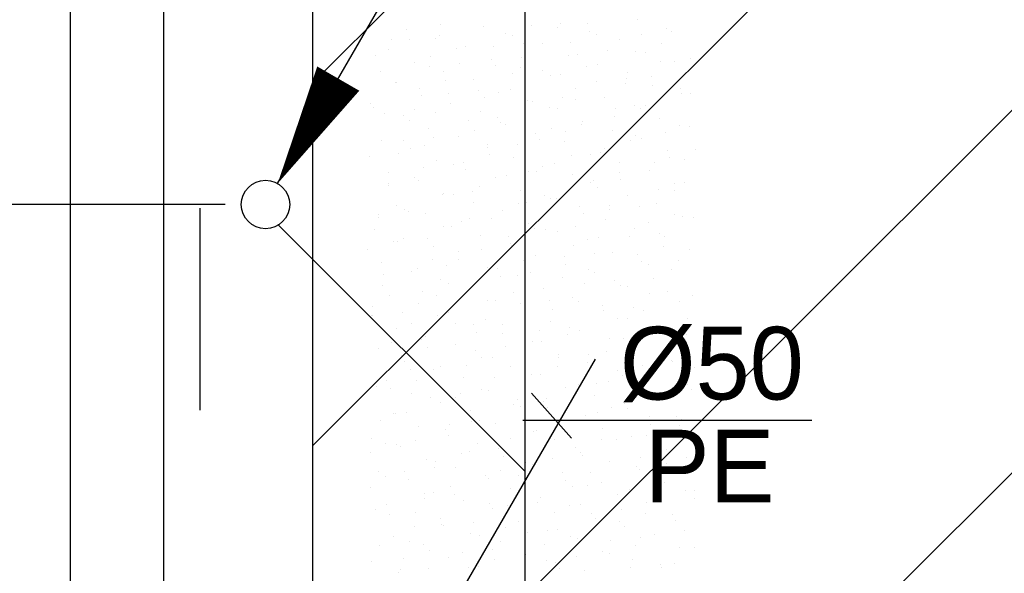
# Model space of a CAD drawing. Extents: x 9010 to 343255, y 15280 to 659207.
# Tile 27 of 76: x 82808 to 85243, y 31290 to 32661. Entities that reach past the tile are written whole.
import ezdxf

# ---------------------------------------------------------------- set-up
doc = ezdxf.new("R2010")
doc.units = 0
doc.header["$LTSCALE"] = 100
for name, pattern in [('2322121', [2000, 1000, 1000]), ('CENTER2', [11.25, 7.5, -1.25, 1.25, -1.25]), ('CENTER4', [5, 3.125, -0.625, 0.625, -0.625]), ('CENTERX2', [40, 25, -5, 5, -5])]:
    doc.linetypes.add(name, pattern=pattern)
doc.layers.get('0').update_dxf_attribs({"linetype": 'CONTINUOUS'})
doc.layers.get('DEFPOINTS').update_dxf_attribs({"linetype": 'CONTINUOUS'})
for name, color, linetype in [('15', 6, 'CONTINUOUS'), ('BOUW', 8, 'CONTINUOUS'), ('STRAMIEN', 1, 'CENTER2'), ('WL524---', 4, 'CONTINUOUS'), ('WL5627--', 4, 'CONTINUOUS'), ('WL570---_HARTLIJN', 7, 'CONTINUOUS'), ('WM521---', 1, 'CONTINUOUS')]:
    doc.layers.add(name, color=color, linetype=linetype)
doc.styles.add('BURO-018', font='BUROFONT.shx', dxfattribs={"height": 180})
doc.dimstyles.new('CEES', dxfattribs={"dimscale": 100, "dimtxt": 3, "dimasz": 3, "dimexe": 1, "dimexo": 1, "dimgap": 1.5, "dimtad": 0, "dimdec": 0, "dimzin": 0, "dimtxsty": 'BURO-018', "dimcen": -3, "dimdle": 1.25, "dimclrd": 1, "dimclre": 1, "dimclrt": 1, "dimazin": 3, "dimtfac": 0.75, "dimtdec": 0, "dimtofl": 0, "dimtmove": 0, "dimatfit": 3, "dimtvp": 1.5, "dimtolj": 1, "dimtzin": 0})

# ---------------------------------------------------------------- blocks, each defined once
blk = doc.blocks.new('LDV3121')
at = {"color": 0, "linetype": 'CONTINUOUS'}
blk.add_line((0.25, 0.433), (6.75, 11.691), dxfattribs=at)
blk.add_lwpolyline([(0.25, 0.433, 0, 1, 0), (1.5, 2.598, 1, 1, 0)], format="xyseb", dxfattribs=at)
blk.add_circle((0, 0), 0.5, dxfattribs=at)
blk = doc.blocks.new('*D147')
at = {"color": 1, "linetype": 'BYBLOCK'}
for p, q in [((83315.5, 32203.3), (81929.4, 32203.3)), ((82029.4, 31903.3), (82029.4, 29727.6)), ((83315.5, 29427.6), (81929.4, 29427.6))]:
    blk.add_line(p, q, dxfattribs=at)
for points in [[(81979.4, 31903.3), (82079.4, 31903.3), (82029.4, 32203.3)], [(81979.4, 29727.6), (82079.4, 29727.6), (82029.4, 29427.6)]]:
    blk.add_solid(points, dxfattribs=at)
at = {"layer": 'DEFPOINTS', "color": 0, "linetype": 'BYBLOCK'}
for p in [(83415.5, 32203.3), (82029.4, 29427.6), (83415.5, 29427.6)]:
    blk.add_point(p, dxfattribs=at)
at = {"color": 1, "linetype": 'BYBLOCK', "insert": (81752.1, 30815.4), "char_height": 180, "attachment_point": 5, "rotation": 90, "style": 'BURO-018'}
blk.add_mtext('\\A1;2775', dxfattribs=at)
blk = doc.blocks.new('*D148')
at = {"color": 1, "linetype": 'BYBLOCK'}
for p, q in [((83321.5, 34017.7), (81315.6, 34017.7)), ((81415.6, 33717.7), (81415.6, 29727.6)), ((83321.5, 29427.6), (81315.6, 29427.6))]:
    blk.add_line(p, q, dxfattribs=at)
for points in [[(81365.6, 33717.7), (81465.6, 33717.7), (81415.6, 34017.7)], [(81365.6, 29727.6), (81465.6, 29727.6), (81415.6, 29427.6)]]:
    blk.add_solid(points, dxfattribs=at)
at = {"layer": 'DEFPOINTS', "color": 0, "linetype": 'BYBLOCK'}
for p in [(83421.5, 34017.7), (81415.6, 29427.6), (83421.5, 29427.6)]:
    blk.add_point(p, dxfattribs=at)
at = {"color": 1, "linetype": 'BYBLOCK', "insert": (81138.3, 31722.7), "char_height": 180, "attachment_point": 5, "rotation": 90, "style": 'BURO-018'}
blk.add_mtext('\\A1;4590', dxfattribs=at)

msp = doc.modelspace()

# ---------------------------------------------------------------- hatches: boundary and pattern name
at = {"layer": '15'}
h = msp.add_hatch(dxfattribs=at)
h.set_pattern_fill('ANSI31', color=8, scale=200, style=0)
h.set_pattern_definition([(45, (32852.9, 25827.6), (-449.013, 449.013), [])])
h.paths.add_polyline_path([(83532.9, 52927.6), (89143.2, 52927.6), (89143.2, 54927.6), (83532.9, 54927.6), (83532.9, 59077.6), (65252.9, 59077.6), (65252.9, 83077.6), (67752.9, 83077.6), (67752.9, 61277.6), (72752.9, 61277.6), (72752.9, 66021.3), (73678.4, 66021.3), (73678.4, 73400.3), (76678.4, 73400.3), (76678.4, 61277.6), (82952.9, 61277.6), (82952.9, 81942.7), (87952.9, 81942.7), (87952.9, 70627.6), (93268.6, 70627.6), (93268.6, 61027.6), (99172.9, 61027.6), (99172.9, 58527.6), (93268.6, 58527.6), (93268.6, 52927.6), (99022.9, 52927.6), (99022.9, 49227.6), (93268.6, 49227.6), (93268.6, 42227.6), (99022.9, 42227.6), (99022.9, 39227.6), (93722.9, 39227.6), (93722.9, 36227.6), (99022.9, 36227.6), (99022.9, 33227.6), (93722.9, 33227.6), (93722.9, 26257.8), (90152.9, 26257.8), (90152.9, 26107.6), (83532.9, 26107.6), (83532.9, 39227.6), (88032.9, 39227.6), (88032.9, 49227.6), (83532.9, 49227.6)])

# ---------------------------------------------------------------- linework, layer by layer
at = {"layer": 'BOUW', "linetype": 'CONTINUOUS'}
for p, q in [((82932.9, 25507.6), (82932.9, 58137.6)), ((83162.9, 54864.6), (83162.9, 25737.6))]:
    msp.add_line(p, q, dxfattribs=at)
for points in [[(90152.9, 26107.6), (83532.9, 26107.6), (83532.9, 54327.6), (89142.9, 54327.6)], [(93268.6, 49227.6), (93268.6, 42227.6), (99022.9, 42227.6), (99022.9, 39227.6), (93722.9, 39227.6), (93722.9, 36227.6), (99022.9, 36227.6), (99022.9, 33227.6), (93722.9, 33227.6), (93722.9, 26257.8), (90152.9, 26257.8), (90152.9, 26107.6), (83532.9, 26107.6), (83532.9, 39227.6), (88032.9, 39227.6), (88032.9, 49227.6)]]:
    msp.add_lwpolyline(points, dxfattribs=at)
at = {"layer": 'STRAMIEN', "linetype": 'CENTERX2'}
msp.add_lwpolyline([(83252.9, 51193.9), (83252.9, 25320.1)], dxfattribs=at)
at = {"layer": 'WL524---', "color": 4, "linetype": '2322121'}
for p, q in [((84057.8, 27105.9), (84057.8, 39738.9)), ((84057.8, 31542.6), (83446.4, 32154))]:
    msp.add_line(p, q, dxfattribs=at)
at = {"layer": 'WL5627--', "color": 6}
for p, q in [((84335.8, 32660.7), (84335.8, 32660.7)), ((83764.4, 32635.9), (83764.4, 32635.9)), ((83848.7, 32649.9), (83848.7, 32649.9)), ((83954.9, 32644.1), (83954.9, 32644.1)), ((84073.7, 32646.8), (84073.7, 32646.8)), ((84138.6, 32642.7), (84138.6, 32642.7)), ((84145.4, 32652.4), (84145.4, 32652.4)), ((84212.5, 32651), (84212.5, 32651)), ((84408.3, 32639.6), (84408.3, 32639.6)), ((83726.5, 32612.6), (83726.5, 32612.6)), ((83772.8, 32612.5), (83772.8, 32612.5)), ((83836.9, 32614.7), (83836.9, 32614.7)), ((83846.8, 32620.9), (83846.8, 32620.9)), ((84009.4, 32627.1), (84009.4, 32627.1)), ((84027.4, 32623), (84027.4, 32623)), ((84217.8, 32631.3), (84217.8, 32631.3)), ((84234.4, 32623.9), (84234.4, 32623.9)), ((84291.4, 32611.4), (84291.4, 32611.4)), ((84345.4, 32624.1), (84345.4, 32624.1)), ((84419.4, 32632.5), (84419.4, 32632.5)), ((83720, 32586.5), (83720, 32586.5)), ((83887.2, 32589.7), (83887.2, 32589.7)), ((83910.5, 32594.8), (83910.5, 32594.8)), ((83979.7, 32593.9), (83979.7, 32593.9)), ((84053.6, 32602.3), (84053.6, 32602.3)), ((84100.9, 32603.1), (84100.9, 32603.1)), ((84170.1, 32604.3), (84170.1, 32604.3)), ((84395.1, 32601.1), (84395.1, 32601.1)), ((83687.9, 32572.2), (83687.9, 32572.2)), ((83822.9, 32570.1), (83822.9, 32570.1)), ((83973.3, 32563), (83973.3, 32563)), ((84047.9, 32566.9), (84047.9, 32566.9)), ((84163.8, 32571.2), (84163.8, 32571.2)), ((84186.5, 32575.4), (84186.5, 32575.4)), ((84260.5, 32583.8), (84260.5, 32583.8)), ((84330.8, 32581.5), (84330.8, 32581.5)), ((84354.2, 32579.5), (84354.2, 32579.5)), ((84467.3, 32565.2), (84467.3, 32565.2)), ((83782.8, 32554.7), (83782.8, 32554.7)), ((83820.7, 32545.2), (83820.7, 32545.2)), ((83894.7, 32553.6), (83894.7, 32553.6)), ((83983.6, 32547.3), (83983.6, 32547.3)), ((84045.8, 32541.8), (84045.8, 32541.8)), ((84208.6, 32544.1), (84208.6, 32544.1)), ((84236.2, 32550.1), (84236.2, 32550.1)), ((84393.3, 32556.8), (84393.3, 32556.8)), ((84426.7, 32558.4), (84426.7, 32558.4)), ((83700.7, 32532.7), (83700.7, 32532.7)), ((83855.3, 32533.6), (83855.3, 32533.6)), ((83928.9, 32513.6), (83928.9, 32513.6)), ((84027.6, 32526.7), (84027.6, 32526.7)), ((84101.5, 32535.1), (84101.5, 32535.1)), ((84119.3, 32521.9), (84119.3, 32521.9)), ((84144.3, 32524.5), (84144.3, 32524.5)), ((84308.4, 32516.5), (84308.4, 32516.5)), ((84309.8, 32530.2), (84309.8, 32530.2)), ((84369.3, 32521.3), (84369.3, 32521.3)), ((83735.8, 32504.9), (83735.8, 32504.9)), ((83738.4, 32505.3), (83738.4, 32505.3)), ((83797.1, 32490.3), (83797.1, 32490.3)), ((83861.4, 32509.9), (83861.4, 32509.9)), ((84182.2, 32490.1), (84182.2, 32490.1)), ((84234.4, 32508.1), (84234.4, 32508.1)), ((84305, 32501.7), (84305, 32501.7)), ((84372.6, 32498.4), (84372.6, 32498.4)), ((84441.2, 32489.6), (84441.2, 32489.6)), ((83801.3, 32473.5), (83801.3, 32473.5)), ((83868.7, 32478), (83868.7, 32478)), ((83942.6, 32486.3), (83942.6, 32486.3)), ((83957.8, 32467.5), (83957.8, 32467.5)), ((83991.7, 32481.8), (83991.7, 32481.8)), ((84022.1, 32487.1), (84022.1, 32487.1)), ((84149.4, 32467.8), (84149.4, 32467.8)), ((84182.8, 32464.3), (84182.8, 32464.3)), ((84254.7, 32469), (84254.7, 32469)), ((84445.1, 32477.2), (84445.1, 32477.2)), ((84465.7, 32478.8), (84465.7, 32478.8)), ((83674.9, 32452.9), (83674.9, 32452.9)), ((83683.3, 32444.1), (83683.3, 32444.1)), ((83873.7, 32452.4), (83873.7, 32452.4)), ((84064.2, 32460.7), (84064.2, 32460.7)), ((84075.5, 32459.4), (84075.5, 32459.4)), ((84118.5, 32444.6), (84118.5, 32444.6)), ((84137.8, 32440.7), (84137.8, 32440.7)), ((84282.3, 32440.9), (84282.3, 32440.9)), ((84328.2, 32449), (84328.2, 32449)), ((84343.5, 32441.5), (84343.5, 32441.5)), ((84356.3, 32449.2), (84356.3, 32449.2)), ((83709.7, 32429.2), (83709.7, 32429.2)), ((83756.8, 32424.2), (83756.8, 32424.2)), ((83783.7, 32437.6), (83783.7, 32437.6)), ((83835.6, 32430.1), (83835.6, 32430.1)), ((83947.3, 32432.4), (83947.3, 32432.4)), ((83990.5, 32419.1), (83990.5, 32419.1)), ((84279.2, 32421.8), (84279.2, 32421.8)), ((84391.1, 32417.2), (84391.1, 32417.2)), ((83771.4, 32410.4), (83771.4, 32410.4)), ((83819.7, 32392.3), (83819.7, 32392.3)), ((83916.6, 32410.7), (83916.6, 32410.7)), ((83996.3, 32407.3), (83996.3, 32407.3)), ((84010.1, 32400.6), (84010.1, 32400.6)), ((84123.4, 32392.2), (84123.4, 32392.2)), ((84197.4, 32400.5), (84197.4, 32400.5)), ((84200.6, 32408.9), (84200.6, 32408.9)), ((84439.9, 32399), (84439.9, 32399)), ((84463.5, 32396.1), (84463.5, 32396.1)), ((83831.6, 32370.4), (83831.6, 32370.4)), ((83892.2, 32371.2), (83892.2, 32371.2)), ((83932.1, 32387.6), (83932.1, 32387.6)), ((84082.6, 32379.5), (84082.6, 32379.5)), ((84157, 32384.5), (84157, 32384.5)), ((84273.1, 32387.8), (84273.1, 32387.8)), ((84330.2, 32373.6), (84330.2, 32373.6)), ((84346.6, 32367.8), (84346.6, 32367.8)), ((84404.2, 32382), (84404.2, 32382)), ((83701.7, 32362.9), (83701.7, 32362.9)), ((83757.7, 32362), (83757.7, 32362)), ((83775.2, 32343), (83775.2, 32343)), ((83809.8, 32350.3), (83809.8, 32350.3)), ((83964.5, 32343.4), (83964.5, 32343.4)), ((83965.7, 32351.3), (83965.7, 32351.3)), ((84038.4, 32351.8), (84038.4, 32351.8)), ((84092.7, 32364.8), (84092.7, 32364.8)), ((84156.2, 32359.6), (84156.2, 32359.6)), ((84253.4, 32342), (84253.4, 32342)), ((84317.7, 32361.6), (84317.7, 32361.6)), ((83672.7, 32321.6), (83672.7, 32321.6)), ((83745.6, 32330.6), (83745.6, 32330.6)), ((83970.5, 32327.4), (83970.5, 32327.4)), ((84028.5, 32319.5), (84028.5, 32319.5)), ((84171.3, 32324.9), (84171.3, 32324.9)), ((84219, 32327.7), (84219, 32327.7)), ((84245.3, 32333.3), (84245.3, 32333.3)), ((84409.5, 32336), (84409.5, 32336)), ((84414.1, 32319.2), (84414.1, 32319.2)), ((84478.4, 32338.8), (84478.4, 32338.8)), ((83805.6, 32294.7), (83805.6, 32294.7)), ((83838.1, 32311.2), (83838.1, 32311.2)), ((83879.5, 32303.1), (83879.5, 32303.1)), ((83906.3, 32307.8), (83906.3, 32307.8)), ((84101, 32298.3), (84101, 32298.3)), ((84131.2, 32304.6), (84131.2, 32304.6)), ((84291.5, 32306.6), (84291.5, 32306.6)), ((84378.1, 32306.3), (84378.1, 32306.3)), ((84452.1, 32314.7), (84452.1, 32314.7)), ((83720.1, 32281.8), (83720.1, 32281.8)), ((83784.1, 32270.4), (83784.1, 32270.4)), ((83910.6, 32290), (83910.6, 32290)), ((83984.1, 32270.1), (83984.1, 32270.1)), ((84012.4, 32276.2), (84012.4, 32276.2)), ((84067, 32285), (84067, 32285)), ((84086.4, 32284.6), (84086.4, 32284.6)), ((84174.6, 32278.4), (84174.6, 32278.4)), ((84291.9, 32281.8), (84291.9, 32281.8)), ((84365, 32286.7), (84365, 32286.7)), ((83719.8, 32250.8), (83719.8, 32250.8)), ((83720.6, 32254.4), (83720.6, 32254.4)), ((83793.7, 32261.8), (83793.7, 32261.8)), ((83944.7, 32247.6), (83944.7, 32247.6)), ((84219.2, 32257.6), (84219.2, 32257.6)), ((84227.7, 32262.2), (84227.7, 32262.2)), ((84237.4, 32246.6), (84237.4, 32246.6)), ((84293.2, 32266), (84293.2, 32266)), ((84427.9, 32254.8), (84427.9, 32254.8)), ((84452.6, 32259), (84452.6, 32259)), ((83853.5, 32227.5), (83853.5, 32227.5)), ((83856.5, 32230), (83856.5, 32230)), ((83880.5, 32228), (83880.5, 32228)), ((83927.4, 32235.8), (83927.4, 32235.8)), ((84047, 32238.3), (84047, 32238.3)), ((84105.4, 32224.8), (84105.4, 32224.8)), ((84309.9, 32225.4), (84309.9, 32225.4)), ((84388.3, 32239.4), (84388.3, 32239.4)), ((84426.1, 32239.1), (84426.1, 32239.1)), ((83738.5, 32200.6), (83738.5, 32200.6)), ((83929, 32208.9), (83929, 32208.9)), ((84041.2, 32205.2), (84041.2, 32205.2)), ((84060.3, 32208.9), (84060.3, 32208.9)), ((84119.4, 32217.2), (84119.4, 32217.2)), ((84134.3, 32217.3), (84134.3, 32217.3)), ((84193, 32197.2), (84193, 32197.2)), ((84266.1, 32202), (84266.1, 32202)), ((84341.1, 32198.7), (84341.1, 32198.7)), ((84383.5, 32205.5), (84383.5, 32205.5)), ((83694, 32171), (83694, 32171)), ((83694.6, 32178.7), (83694.6, 32178.7)), ((83758.3, 32190.6), (83758.3, 32190.6)), ((83768.5, 32187.1), (83768.5, 32187.1)), ((83812.1, 32180.7), (83812.1, 32180.7)), ((84002.5, 32188.9), (84002.5, 32188.9)), ((84201.9, 32182.3), (84201.9, 32182.3)), ((84267.1, 32190.4), (84267.1, 32190.4)), ((84426.8, 32179.2), (84426.8, 32179.2)), ((84446.3, 32173.7), (84446.3, 32173.7)), ((84474, 32171.8), (84474, 32171.8)), ((83854.7, 32148.1), (83854.7, 32148.1)), ((83874.9, 32148.8), (83874.9, 32148.8)), ((83901.4, 32160.2), (83901.4, 32160.2)), ((83919, 32167.8), (83919, 32167.8)), ((83975.3, 32168.6), (83975.3, 32168.6)), ((84065.4, 32157.1), (84065.4, 32157.1)), ((84182.2, 32150), (84182.2, 32150)), ((84255.8, 32165.4), (84255.8, 32165.4)), ((84362.6, 32159.5), (84362.6, 32159.5)), ((83684.5, 32140.5), (83684.5, 32140.5)), ((83947.4, 32127.7), (83947.4, 32127.7)), ((84015.4, 32125.3), (84015.4, 32125.3)), ((84079.6, 32145), (84079.6, 32145)), ((84108.2, 32141.6), (84108.2, 32141.6)), ((84137.9, 32136), (84137.9, 32136)), ((84240.3, 32122.2), (84240.3, 32122.2)), ((84315, 32123.1), (84315, 32123.1)), ((84328.3, 32144.3), (84328.3, 32144.3)), ((84389, 32131.5), (84389, 32131.5)), ((84401.9, 32124.3), (84401.9, 32124.3)), ((83732.5, 32110.8), (83732.5, 32110.8)), ((83742.5, 32111.5), (83742.5, 32111.5)), ((83756.9, 32119.4), (83756.9, 32119.4)), ((83816.4, 32119.9), (83816.4, 32119.9)), ((83830.5, 32099.5), (83830.5, 32099.5)), ((84020.9, 32107.8), (84020.9, 32107.8)), ((84023.3, 32101.3), (84023.3, 32101.3)), ((84176.1, 32102.5), (84176.1, 32102.5)), ((84211.4, 32116), (84211.4, 32116)), ((84401, 32099.3), (84401, 32099.3)), ((83668.2, 32091.1), (83668.2, 32091.1)), ((83893.2, 32088), (83893.2, 32088)), ((83949.3, 32092.9), (83949.3, 32092.9)), ((84083.8, 32075.9), (84083.8, 32075.9)), ((84156.1, 32074.4), (84156.1, 32074.4)), ((84230.1, 32082.8), (84230.1, 32082.8)), ((84274.3, 32084.2), (84274.3, 32084.2)), ((84336.8, 32079.7), (84336.8, 32079.7)), ((84464.7, 32092.5), (84464.7, 32092.5)), ((83702.9, 32059.4), (83702.9, 32059.4)), ((83828.9, 32068.3), (83828.9, 32068.3)), ((83864.3, 32052.6), (83864.3, 32052.6)), ((83893.3, 32067.7), (83893.3, 32067.7)), ((84053.9, 32065.1), (84053.9, 32065.1)), ((84156.3, 32054.8), (84156.3, 32054.8)), ((84346.7, 32063.1), (84346.7, 32063.1)), ((84363, 32055.8), (84363, 32055.8)), ((84436.9, 32064.2), (84436.9, 32064.2)), ((83706.7, 32031), (83706.7, 32031)), ((83775.4, 32038.2), (83775.4, 32038.2)), ((83790.4, 32044.2), (83790.4, 32044.2)), ((83965.8, 32046.5), (83965.8, 32046.5)), ((83989.6, 32045.5), (83989.6, 32045.5)), ((83997.2, 32025.7), (83997.2, 32025.7)), ((84039.4, 32026.6), (84039.4, 32026.6)), ((84071.2, 32034), (84071.2, 32034)), ((84214.6, 32042.3), (84214.6, 32042.3)), ((84229.8, 32034.9), (84229.8, 32034.9)), ((84420.3, 32043.2), (84420.3, 32043.2)), ((83705.4, 32003.9), (83705.4, 32003.9)), ((83848.9, 32018.3), (83848.9, 32018.3)), ((83867.4, 32008.1), (83867.4, 32008.1)), ((84150.3, 32022.7), (84150.3, 32022.7)), ((84204, 32007.1), (84204, 32007.1)), ((84278, 32015.5), (84278, 32015.5)), ((84292.7, 32003), (84292.7, 32003)), ((84375.2, 32019.5), (84375.2, 32019.5)), ((83721.3, 31978.2), (83721.3, 31978.2)), ((83803.1, 31988.5), (83803.1, 31988.5)), ((83838.3, 31977), (83838.3, 31977)), ((83911.7, 31986.5), (83911.7, 31986.5)), ((83912.3, 31985.3), (83912.3, 31985.3)), ((84028.1, 31985.3), (84028.1, 31985.3)), ((84102.2, 31994.8), (84102.2, 31994.8)), ((84311, 31999.9), (84311, 31999.9)), ((84365.2, 31981.9), (84365.2, 31981.9)), ((84410.9, 31988.6), (84410.9, 31988.6)), ((84471.7, 31977.1), (84471.7, 31977.1)), ((83793.8, 31957.1), (83793.8, 31957.1)), ((83963.8, 31965.7), (83963.8, 31965.7)), ((83984.2, 31965.4), (83984.2, 31965.4)), ((84045.1, 31958.4), (84045.1, 31958.4)), ((84119.1, 31966.8), (84119.1, 31966.8)), ((84174.7, 31973.6), (84174.7, 31973.6)), ((84188.8, 31962.5), (84188.8, 31962.5)), ((84248.2, 31953.7), (84248.2, 31953.7)), ((84438.7, 31962), (84438.7, 31962)), ((83676.9, 31928.9), (83676.9, 31928.9)), ((83679.4, 31928.2), (83679.4, 31928.2)), ((83680.9, 31951.1), (83680.9, 31951.1)), ((83753.3, 31936.6), (83753.3, 31936.6)), ((83841.6, 31928.3), (83841.6, 31928.3)), ((83867.3, 31937.1), (83867.3, 31937.1)), ((84057.8, 31945.4), (84057.8, 31945.4)), ((84124.5, 31942.9), (84124.5, 31942.9)), ((84252, 31939.9), (84252, 31939.9)), ((84325.9, 31948.2), (84325.9, 31948.2)), ((84349.5, 31939.7), (84349.5, 31939.7)), ((83777.3, 31908.7), (83777.3, 31908.7)), ((83886.2, 31909.7), (83886.2, 31909.7)), ((83930.2, 31905.3), (83930.2, 31905.3)), ((83960.2, 31918.1), (83960.2, 31918.1)), ((84002.3, 31905.5), (84002.3, 31905.5)), ((84120.6, 31913.6), (84120.6, 31913.6)), ((84285.2, 31920), (84285.2, 31920)), ((84311.1, 31921.9), (84311.1, 31921.9)), ((84458.8, 31921.3), (84458.8, 31921.3)), ((83739.7, 31897), (83739.7, 31897)), ((83938, 31885.8), (83938, 31885.8)), ((84002.6, 31884.2), (84002.6, 31884.2)), ((84093, 31891.1), (84093, 31891.1)), ((84163, 31882.7), (84163, 31882.7)), ((84167, 31899.5), (84167, 31899.5)), ((84193.1, 31892.5), (84193.1, 31892.5)), ((84373.8, 31881), (84373.8, 31881)), ((84383.6, 31900.7), (84383.6, 31900.7)), ((84445.9, 31897.2), (84445.9, 31897.2)), ((84457.1, 31880.8), (84457.1, 31880.8)), ((83727.3, 31861), (83727.3, 31861)), ((83801.2, 31869.4), (83801.2, 31869.4)), ((83812.2, 31875.9), (83812.2, 31875.9)), ((83885.7, 31856), (83885.7, 31856)), ((84076.2, 31864.2), (84076.2, 31864.2)), ((84098.7, 31863), (84098.7, 31863)), ((84266.7, 31872.5), (84266.7, 31872.5)), ((84299.9, 31872.6), (84299.9, 31872.6)), ((84323.7, 31859.9), (84323.7, 31859.9)), ((83695.3, 31847.7), (83695.3, 31847.7)), ((83815.8, 31848.5), (83815.8, 31848.5)), ((83934.1, 31842.4), (83934.1, 31842.4)), ((84008.1, 31850.8), (84008.1, 31850.8)), ((84139, 31832.4), (84139, 31832.4)), ((84214.9, 31832.3), (84214.9, 31832.3)), ((84259.4, 31840.2), (84259.4, 31840.2)), ((84329.5, 31840.7), (84329.5, 31840.7)), ((83751.5, 31828.8), (83751.5, 31828.8)), ((83758.1, 31815.9), (83758.1, 31815.9)), ((83912.2, 31806), (83912.2, 31806)), ((83948.6, 31824.1), (83948.6, 31824.1)), ((83976.5, 31825.7), (83976.5, 31825.7)), ((84140.9, 31823.9), (84140.9, 31823.9)), ((84211.5, 31811.3), (84211.5, 31811.3)), ((84347.8, 31805.3), (84347.8, 31805.3)), ((84402, 31819.6), (84402, 31819.6)), ((84420.1, 31817.4), (84420.1, 31817.4)), ((84421.7, 31813.7), (84421.7, 31813.7)), ((83775.2, 31793.7), (83775.2, 31793.7)), ((83830.6, 31794.7), (83830.6, 31794.7)), ((83849.2, 31802.1), (83849.2, 31802.1)), ((84021.1, 31803), (84021.1, 31803)), ((84056, 31783.5), (84056, 31783.5)), ((84072.9, 31783.2), (84072.9, 31783.2)), ((84094.6, 31783.1), (84094.6, 31783.1)), ((84137.2, 31802.8), (84137.2, 31802.8)), ((84285.1, 31791.4), (84285.1, 31791.4)), ((84475.5, 31799.6), (84475.5, 31799.6)), ((83713.7, 31766.5), (83713.7, 31766.5)), ((83790, 31768.7), (83790, 31768.7)), ((83904.1, 31774.8), (83904.1, 31774.8)), ((83982, 31775.2), (83982, 31775.2)), ((84188.9, 31756.6), (84188.9, 31756.6)), ((84233.6, 31760.4), (84233.6, 31760.4)), ((84262.8, 31765), (84262.8, 31765)), ((84297.9, 31780), (84297.9, 31780)), ((84347.9, 31759.5), (84347.9, 31759.5)), ((84458.6, 31757.2), (84458.6, 31757.2)), ((83690.2, 31753.4), (83690.2, 31753.4)), ((83725.8, 31749), (83725.8, 31749)), ((83776.5, 31734.7), (83776.5, 31734.7)), ((83897.1, 31734.8), (83897.1, 31734.8)), ((83950.7, 31745.8), (83950.7, 31745.8)), ((83967, 31743), (83967, 31743)), ((84157.5, 31751.2), (84157.5, 31751.2)), ((84394.3, 31737.6), (84394.3, 31737.6)), ((84395.7, 31738.1), (84395.7, 31738.1)), ((84420.4, 31738.4), (84420.4, 31738.4)), ((84469.6, 31746.4), (84469.6, 31746.4)), ((83823.1, 31726.4), (83823.1, 31726.4)), ((83849, 31713.6), (83849, 31713.6)), ((83886.4, 31726.2), (83886.4, 31726.2)), ((84039.5, 31721.8), (84039.5, 31721.8)), ((84103.9, 31716.3), (84103.9, 31716.3)), ((84111.4, 31723), (84111.4, 31723)), ((84229.9, 31730.1), (84229.9, 31730.1)), ((84303.5, 31710.2), (84303.5, 31710.2)), ((83732.1, 31685.3), (83732.1, 31685.3)), ((83738.1, 31686.1), (83738.1, 31686.1)), ((83764.2, 31688.8), (83764.2, 31688.8)), ((83922.6, 31693.6), (83922.6, 31693.6)), ((84029.9, 31707.9), (84029.9, 31707.9)), ((84047.1, 31703.4), (84047.1, 31703.4)), ((84113, 31701.9), (84113, 31701.9)), ((84236.8, 31689.4), (84236.8, 31689.4)), ((84272.1, 31700.2), (84272.1, 31700.2)), ((84310.7, 31697.7), (84310.7, 31697.7)), ((83700, 31669.2), (83700, 31669.2)), ((83924.9, 31666), (83924.9, 31666)), ((83945, 31667.6), (83945, 31667.6)), ((83985.4, 31661.8), (83985.4, 31661.8)), ((84207.8, 31680.6), (84207.8, 31680.6)), ((84366.3, 31678.4), (84366.3, 31678.4)), ((84432.8, 31677.4), (84432.8, 31677.4)), ((84443.6, 31670.8), (84443.6, 31670.8)), ((83794.9, 31653.5), (83794.9, 31653.5)), ((83860.7, 31646.4), (83860.7, 31646.4)), ((83871, 31659.2), (83871, 31659.2)), ((84057.9, 31640.7), (84057.9, 31640.7)), ((84077.9, 31640.6), (84077.9, 31640.6)), ((84085.6, 31643.2), (84085.6, 31643.2)), ((84248.4, 31648.9), (84248.4, 31648.9)), ((84368.5, 31657.7), (84368.5, 31657.7)), ((84438.8, 31657.2), (84438.8, 31657.2)), ((83677, 31624.1), (83677, 31624.1)), ((83786.1, 31618.8), (83786.1, 31618.8)), ((83867.4, 31632.4), (83867.4, 31632.4)), ((83941, 31612.4), (83941, 31612.4)), ((84021.4, 31623.5), (84021.4, 31623.5)), ((84131.4, 31620.7), (84131.4, 31620.7)), ((84246.3, 31620.4), (84246.3, 31620.4)), ((84284.7, 31622.1), (84284.7, 31622.1)), ((84321.9, 31629), (84321.9, 31629)), ((84358.6, 31630.5), (84358.6, 31630.5)), ((83674.2, 31589.3), (83674.2, 31589.3)), ((83712.1, 31610.5), (83712.1, 31610.5)), ((83738.4, 31609), (83738.4, 31609)), ((83750.5, 31604.2), (83750.5, 31604.2)), ((83899.1, 31586.2), (83899.1, 31586.2)), ((83918.9, 31591.9), (83918.9, 31591.9)), ((83992.9, 31600.3), (83992.9, 31600.3)), ((84182, 31600.7), (84182, 31600.7)), ((84194.3, 31588.9), (84194.3, 31588.9)), ((84384.8, 31597.2), (84384.8, 31597.2)), ((84407, 31597.6), (84407, 31597.6)), ((83813.4, 31572.3), (83813.4, 31572.3)), ((83834.9, 31566.5), (83834.9, 31566.5)), ((84003.8, 31580.6), (84003.8, 31580.6)), ((84059.8, 31563.4), (84059.8, 31563.4)), ((84125.8, 31573.4), (84125.8, 31573.4)), ((84199.7, 31581.8), (84199.7, 31581.8)), ((84266.8, 31567.8), (84266.8, 31567.8)), ((84342.7, 31577.9), (84342.7, 31577.9)), ((84406.5, 31563.2), (84406.5, 31563.2)), ((84457.2, 31576.1), (84457.2, 31576.1)), ((83695.4, 31542.9), (83695.4, 31542.9)), ((83760, 31543.2), (83760, 31543.2)), ((83834, 31551.6), (83834, 31551.6)), ((83885.8, 31551.2), (83885.8, 31551.2)), ((83995.6, 31543.7), (83995.6, 31543.7)), ((84076.3, 31559.5), (84076.3, 31559.5)), ((84149.9, 31539.6), (84149.9, 31539.6)), ((84220.5, 31540.6), (84220.5, 31540.6)), ((84332.6, 31554.8), (84332.6, 31554.8)), ((84340.3, 31547.8), (84340.3, 31547.8)), ((83712.7, 31529.2), (83712.7, 31529.2)), ((83768.9, 31523), (83768.9, 31523)), ((83959.4, 31531.3), (83959.4, 31531.3)), ((83966.8, 31524.7), (83966.8, 31524.7)), ((84040.8, 31533), (84040.8, 31533)), ((84156.3, 31520.9), (84156.3, 31520.9)), ((84247.6, 31514.5), (84247.6, 31514.5)), ((84381.2, 31517.7), (84381.2, 31517.7)), ((84403.2, 31516), (84403.2, 31516)), ((83675.1, 31502.9), (83675.1, 31502.9)), ((83831.8, 31491.2), (83831.8, 31491.2)), ((83873.3, 31506.4), (83873.3, 31506.4)), ((84022.2, 31499.4), (84022.2, 31499.4)), ((84173.7, 31506.1), (84173.7, 31506.1)), ((84212.7, 31507.7), (84212.7, 31507.7)), ((84316.9, 31498.1), (84316.9, 31498.1)), ((84454.5, 31495.9), (84454.5, 31495.9)), ((84475.6, 31494.9), (84475.6, 31494.9)), ((83807.9, 31475.9), (83807.9, 31475.9)), ((83809.1, 31486.7), (83809.1, 31486.7)), ((83881.9, 31484.3), (83881.9, 31484.3)), ((83904.3, 31470), (83904.3, 31470)), ((84034, 31483.5), (84034, 31483.5)), ((84088.7, 31465.8), (84088.7, 31465.8)), ((84094.7, 31478.3), (84094.7, 31478.3)), ((84285.2, 31486.6), (84285.2, 31486.6)), ((84358.7, 31466.7), (84358.7, 31466.7)), ((84380.5, 31487.6), (84380.5, 31487.6)), ((84477.6, 31475.3), (84477.6, 31475.3)), ((83686.9, 31449.3), (83686.9, 31449.3)), ((83713.8, 31461.8), (83713.8, 31461.8)), ((83787.3, 31441.8), (83787.3, 31441.8)), ((83969.8, 31463.9), (83969.8, 31463.9)), ((83977.8, 31450.1), (83977.8, 31450.1)), ((84014.8, 31457.4), (84014.8, 31457.4)), ((84130.5, 31441.1), (84130.5, 31441.1)), ((84168.3, 31458.4), (84168.3, 31458.4)), ((84194.7, 31460.7), (84194.7, 31460.7)), ((84295.5, 31447.2), (84295.5, 31447.2)), ((83723, 31435.6), (83723, 31435.6)), ((83847.6, 31426.5), (83847.6, 31426.5)), ((83929.8, 31417.1), (83929.8, 31417.1)), ((84040.7, 31418.3), (84040.7, 31418.3)), ((84221.6, 31438.8), (84221.6, 31438.8)), ((84231.1, 31426.6), (84231.1, 31426.6)), ((84291.2, 31418.3), (84291.2, 31418.3)), ((84355.4, 31437.9), (84355.4, 31437.9)), ((84421.6, 31434.8), (84421.6, 31434.8)), ((84428.4, 31420.3), (84428.4, 31420.3)), ((83783.3, 31406.9), (83783.3, 31406.9)), ((83850.2, 31410), (83850.2, 31410)), ((83855.8, 31408.7), (83855.8, 31408.7)), ((84008.3, 31403.7), (84008.3, 31403.7)), ((84113.1, 31397.2), (84113.1, 31397.2)), ((84136.6, 31398.5), (84136.6, 31398.5)), ((84303.6, 31405.4), (84303.6, 31405.4)), ((84451.9, 31395.4), (84451.9, 31395.4)), ((83732.2, 31380.6), (83732.2, 31380.6)), ((83770.9, 31368.3), (83770.9, 31368.3)), ((83922.7, 31388.9), (83922.7, 31388.9)), ((83944, 31384.1), (83944, 31384.1)), ((83996.2, 31368.9), (83996.2, 31368.9)), ((84062.7, 31390.1), (84062.7, 31390.1)), ((84168.9, 31380.9), (84168.9, 31380.9)), ((84186.7, 31377.2), (84186.7, 31377.2)), ((84269.5, 31371.6), (84269.5, 31371.6)), ((84343.5, 31380), (84343.5, 31380)), ((84377.2, 31385.5), (84377.2, 31385.5)), ((83696.9, 31360), (83696.9, 31360)), ((83805.8, 31360.7), (83805.8, 31360.7)), ((83821.8, 31346.7), (83821.8, 31346.7)), ((83977.7, 31349.8), (83977.7, 31349.8)), ((84104.7, 31361.2), (84104.7, 31361.2)), ((84249.5, 31345.4), (84249.5, 31345.4)), ((84329.6, 31358.1), (84329.6, 31358.1)), ((84440, 31353.7), (84440, 31353.7)), ((84476.3, 31353), (84476.3, 31353)), ((83678.1, 31320.5), (83678.1, 31320.5)), ((83757.5, 31327.1), (83757.5, 31327.1)), ((83868.6, 31328.8), (83868.6, 31328.8)), ((83903.7, 31341.4), (83903.7, 31341.4)), ((83982.5, 31323.9), (83982.5, 31323.9)), ((84059.1, 31337.1), (84059.1, 31337.1)), ((84110.6, 31322.9), (84110.6, 31322.9)), ((84184.5, 31331.2), (84184.5, 31331.2)), ((84265.4, 31338.4), (84265.4, 31338.4)), ((84322, 31324.3), (84322, 31324.3)), ((83750.6, 31299.4), (83750.6, 31299.4)), ((83818.8, 31301.1), (83818.8, 31301.1)), ((83918.2, 31304.2), (83918.2, 31304.2)), ((83941.1, 31307.7), (83941.1, 31307.7)), ((84131.6, 31316), (84131.6, 31316)), ((84143.2, 31301.1), (84143.2, 31301.1)), ((84205.1, 31296), (84205.1, 31296)), ((84317.4, 31304.3), (84317.4, 31304.3)), ((84391.4, 31312.7), (84391.4, 31312.7)), ((84395.6, 31304.3), (84395.6, 31304.3)), ((84426.1, 31315.6), (84426.1, 31315.6)), ((83744.8, 31292.7), (83744.8, 31292.7))]:
    msp.add_line(p, q, dxfattribs=at)
at = {"layer": 'WL5627--', "color": 7}
for p, q in [((84175.9, 31670.1), (84175.9, 31670.1)), ((84151.8, 31649), (84151.8, 31649))]:
    msp.add_line(p, q, dxfattribs=at)
at = {"layer": 'WL570---_HARTLIJN', "color": 1, "linetype": 'CONTINUOUS'}
for p, q in [((84073.5, 31736.5), (84172.7, 31625)), ((84767.1, 31669), (84052.2, 31669))]:
    msp.add_line(p, q, dxfattribs=at)

# ---------------------------------------------------------------- block references
at = {"layer": 'WL524---', "color": 2, "xscale": 120, "yscale": 120, "zscale": 120}
for p in [(83415.5, 32203.3), (83421.9, 30417.7)]:
    msp.add_blockref('LDV3121', p, dxfattribs=at)

# ---------------------------------------------------------------- texts
at = {"layer": 'WL570---_HARTLIJN', "color": 1, "linetype": 'CENTER4', "style": 'BURO-018'}
msp.add_text('%%c50', height=180, dxfattribs=at).set_placement((84292, 31720.5))
at = {"layer": 'WM521---', "color": 1, "style": 'BURO-018'}
msp.add_text('PE', height=180, dxfattribs=at).set_placement((84353.4, 31465.6))

# ---------------------------------------------------------------- dimensions: what is measured, and where the dimension line sits
at = {"layer": 'WL5627--'}
dim = msp.add_linear_dim(base=(81415.6, 29427.6), p1=(83421.5, 34017.7), p2=(83421.5, 29427.6), angle=90, dimstyle='CEES', dxfattribs=at)
dim.commit()
dim.dimension.update_dxf_attribs({"geometry": '*D148', "text_midpoint": (81138.3, 31722.7)})
dim = msp.add_linear_dim(base=(82029.4, 29427.6), p1=(83415.5, 32203.3), p2=(83415.5, 29427.6), angle=90, text='2775', dimstyle='CEES', dxfattribs=at)
dim.commit()
dim.dimension.update_dxf_attribs({"geometry": '*D147', "text_midpoint": (81752.1, 30815.4)})

doc.saveas('drawing.dxf')
